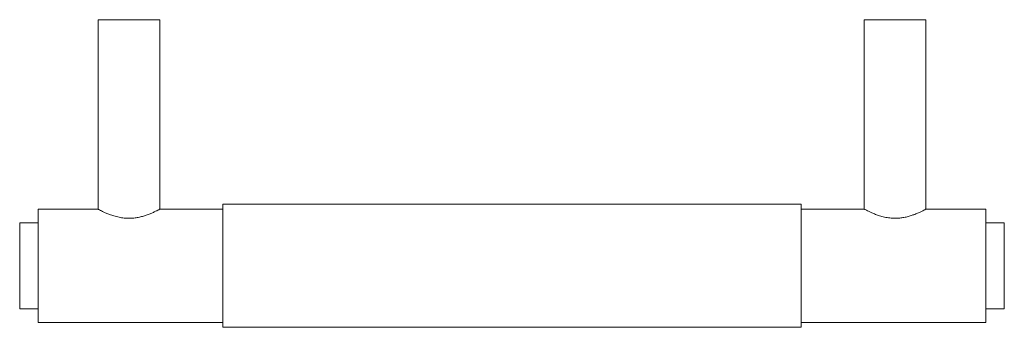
# Model space of a CAD drawing. Header units: millimetres. Extents: x -80 to 80, y -10 to 40.
import ezdxf

# ---------------------------------------------------------------- set-up
doc = ezdxf.new("R2010")
doc.units = ezdxf.units.MM

msp = doc.modelspace()

# ---------------------------------------------------------------- linework, layer by layer
at = {"color": 7, "linetype": 'Continuous', "lineweight": 15}
for p, q in [((-67.25, 40), (-67.25, 9.2)), ((-57.25, 40), (-67.25, 40)), ((-57.25, 9.19), (-57.25, 40)), ((57.25, 40), (57.25, 9.19)), ((57.25, 40), (67.25, 40)), ((67.25, 9.2), (67.25, 40)), ((47, 10), (-47, 10)), ((-47, 10), (-47, -10)), ((47, 10), (47, -10)), ((-67.25, 9.2), (-77, 9.2)), ((-77, 9.2), (-77, -9.2)), ((-47, 9.2), (-57.27, 9.2)), ((57.27, 9.2), (47, 9.2)), ((77, 9.2), (67.25, 9.2)), ((77, 9.2), (77, -9.2)), ((-77, 7), (-80, 7)), ((-80, 7), (-80, -7)), ((80, 7), (77, 7)), ((80, 7), (80, -7)), ((-80, -7), (-77, -7)), ((77, -7), (80, -7)), ((-77, -9.2), (-47, -9.2)), ((47, -9.2), (77, -9.2)), ((-47, -10), (47, -10))]:
    msp.add_line(p, q, dxfattribs=at)
for points, knots in [([(-67.25, 9.2), (-67.24, 9.19), (-67.22, 9.18), (-67.03, 9.08), (-66.74, 8.93), (-66.34, 8.74), (-65.84, 8.51), (-65.22, 8.27), (-64.49, 8.03), (-63.68, 7.84), (-62.82, 7.73), (-62.01, 7.71), (-61.24, 7.78), (-60.55, 7.9), (-59.89, 8.07), (-59.25, 8.28), (-58.66, 8.51), (-58.12, 8.75), (-57.68, 8.97), (-57.4, 9.12), (-57.26, 9.2), (-57.26, 9.19), (-57.27, 9.19)], [0, 0, 0, 0, 0.047926, 0.097354, 0.145253, 0.194382, 0.245588, 0.298033, 0.353907, 0.4116, 0.463712, 0.517902, 0.562557, 0.608468, 0.654263, 0.701063, 0.753823, 0.807927, 0.8638, 0.92162, 0.972305, 1, 1, 1, 1]), ([(57.27, 9.19), (57.26, 9.19), (57.25, 9.2), (57.37, 9.14), (57.58, 9.02), (57.91, 8.86), (58.34, 8.65), (58.89, 8.42), (59.55, 8.17), (60.32, 7.95), (61.15, 7.79), (62.01, 7.71), (62.79, 7.73), (63.54, 7.82), (64.21, 7.96), (64.86, 8.15), (65.49, 8.37), (66.06, 8.61), (66.56, 8.84), (66.95, 9.04), (67.2, 9.17), (67.23, 9.19), (67.25, 9.2)], [0, 0, 0, 0, 0.024786, 0.070818, 0.118134, 0.165356, 0.213697, 0.266127, 0.319875, 0.375873, 0.433836, 0.484234, 0.53657, 0.580662, 0.6259, 0.672869, 0.72087, 0.774876, 0.830347, 0.885699, 0.943052, 1, 1, 1, 1])]:
    msp.add_open_spline(points, degree=3, knots=knots, dxfattribs=at)

doc.saveas('drawing.dxf')
